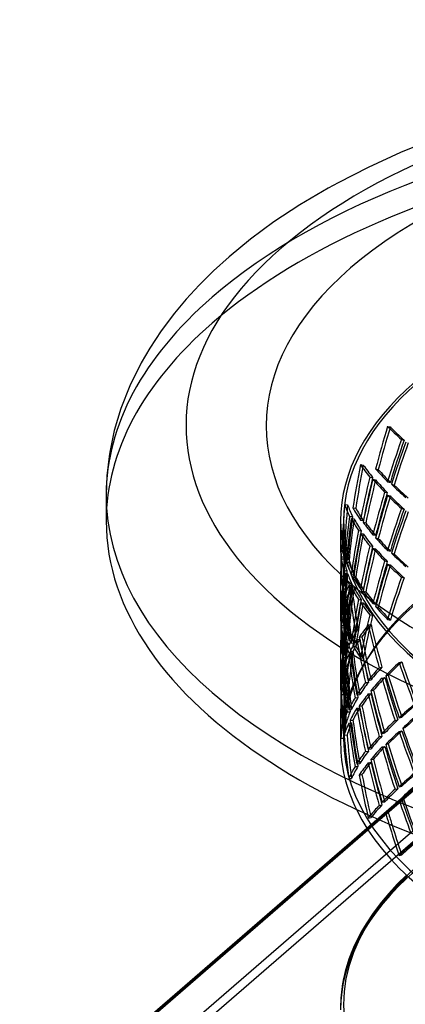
# Model space of a CAD drawing. Header units: millimetres. Extents: x -749 to 749, y -690 to 572.
# Tile 2 of 9: x -749 to -420, y -269 to 572. Entities that reach past the tile are written whole.
import ezdxf

# ---------------------------------------------------------------- set-up
doc = ezdxf.new("R2010")
doc.units = ezdxf.units.MM
doc.layers.add('HIDDEN', color=7, linetype='Continuous')
doc.layers.add('THICK', color=7, linetype='Continuous')

msp = doc.modelspace()

# ---------------------------------------------------------------- linework, layer by layer
at = {"layer": 'HIDDEN'}
for p, q in [((-434.87, 224.46), (-432.58, 223.96)), ((-423.17, 213.16), (-420.88, 212.66)), ((-458.06, 191.79), (-455.65, 191.45)), ((-445.13, 188.17), (-442.84, 187.66)), ((-450.08, 181.2), (-447.66, 180.87)), ((-447.41, 179.3), (-445.11, 178.79)), ((-434.87, 177.18), (-432.58, 176.68)), ((-437.5, 168.39), (-435.21, 167.89)), ((-431.59, 175.09), (-429.45, 174.42)), ((-434.87, 165.69), (-432.58, 165.19)), ((-471.48, 157.77), (-469, 157.62)), ((-464.53, 154.88), (-462.11, 154.55)), ((-423.17, 154.39), (-420.88, 153.88)), ((-475, 143.76), (-475, 118.9)), ((-472.5, 143.76), (-472.5, 118.96)), ((-467.39, 147.63), (-464.9, 147.48)), ((-465.87, 145.88), (-463.45, 145.54)), ((-458.06, 144.5), (-455.65, 144.17)), ((-459.77, 135.55), (-457.36, 135.22)), ((-455.87, 142.61), (-453.57, 142.1)), ((-458.06, 133.01), (-455.65, 132.68)), ((-447.41, 132.02), (-445.11, 131.51)), ((-445.13, 129.39), (-442.84, 128.89)), ((-474.86, 123.14), (-472.36, 123.17)), ((-474.02, 120.53), (-471.53, 120.38)), ((-450.08, 122.43), (-447.66, 122.1)), ((-447.41, 120.52), (-445.11, 120.02)), ((-434.87, 118.41), (-432.58, 117.9)), ((-474.74, 113.15), (-472.24, 113.18)), ((-474.4, 111.47), (-471.91, 111.31)), ((-471.48, 110.49), (-469, 110.34)), ((-437.5, 109.61), (-435.21, 109.11)), ((-431.59, 116.31), (-429.45, 115.64)), ((-472.24, 101.45), (-469.76, 101.29)), ((-470.44, 108.71), (-468.01, 108.38)), ((-434.87, 106.91), (-432.58, 106.41)), ((-748.81, -376.49), (-203.81, 95.5)), ((-471.48, 98.99), (-469, 98.84)), ((-465.87, 98.59), (-463.45, 98.26)), ((-464.53, 96.1), (-462.11, 95.77)), ((-452.66, -118.4), (-202.76, 98.03)), ((-451.72, -119.86), (-199.48, 98.58)), ((-423.17, 95.61), (-420.88, 95.11)), ((-475, 91.66), (-475, 78.95)), ((-473.41, 85.86), (-470.91, 85.89)), ((-472.5, 91.6), (-472.5, 79.21)), ((-468.11, 88.63), (-465.65, 88.84)), ((-467.39, 88.85), (-464.9, 88.7)), ((-465.87, 87.1), (-463.45, 86.77)), ((-458.06, 85.73), (-455.65, 85.4)), ((-474.86, 75.86), (-472.36, 75.89)), ((-472.82, 76.8), (-470.31, 76.83)), ((-471.97, 78.51), (-469.5, 78.72)), ((-459.77, 76.78), (-457.36, 76.45)), ((-455.87, 83.83), (-453.57, 83.33)), ((-475, 72.84), (-475, 60.13)), ((-474.99, 74.11), (-472.48, 73.96)), ((-472.5, 72.57), (-472.5, 60.18)), ((-458.06, 74.24), (-455.65, 73.91)), ((-447.41, 73.24), (-445.11, 72.74)), ((-445.13, 70.62), (-442.84, 70.12)), ((-748.81, -411.13), (-203.81, 60.86)), ((-474.86, 64.36), (-472.36, 64.39)), ((-474.65, 66.79), (-472.15, 66.82)), ((-474.4, 64.19), (-471.91, 64.03)), ((-474.02, 61.76), (-471.53, 61.61)), ((-450.08, 63.65), (-447.66, 63.32)), ((-434.87, 59.63), (-432.58, 59.13)), ((-744.48, -416.71), (-199.48, 55.28)), ((-474.74, 54.38), (-472.24, 54.41)), ((-474.4, 52.69), (-471.91, 52.54)), ((-471.48, 51.71), (-469, 51.56)), ((-462.71, 51.6), (-460.24, 51.82)), ((-451.39, 54.98), (-449.02, 55.37)), ((-472.24, 42.67), (-469.76, 42.52)), ((-470.44, 49.94), (-468.01, 49.6)), ((-461.16, 42.62), (-458.69, 42.84)), ((-459.15, 44.43), (-456.77, 44.82)), ((-471.48, 40.22), (-469, 40.07)), ((-469.41, 39.55), (-466.89, 39.58)), ((-468.11, 41.35), (-465.65, 41.56)), ((-465.87, 39.82), (-463.45, 39.49)), ((-464.53, 37.33), (-462.11, 37)), ((-475, 32.88), (-475, 20.17)), ((-473.41, 27.09), (-470.91, 27.12)), ((-472.82, 29.52), (-470.31, 29.55)), ((-472.5, 32.83), (-472.5, 20.44)), ((-468.11, 29.85), (-465.65, 30.07)), ((-467.39, 30.08), (-464.9, 29.93)), ((-466.94, 32.34), (-464.48, 32.55)), ((-458.06, 26.96), (-455.65, 26.62)), ((-474.86, 17.08), (-472.36, 17.11)), ((-472.82, 18.03), (-470.31, 18.06)), ((-471.97, 19.73), (-469.5, 19.94)), ((-442.15, 18.49), (-439.77, 18.88)), ((-425.05, 22.91), (-422.81, 23.46)), ((-475, 14.07), (-475, 1.35)), ((-474.99, 15.34), (-472.48, 15.18)), ((-472.5, 13.8), (-472.5, 1.41)), ((-439.68, 9.66), (-437.29, 10.05)), ((-436.53, 11.65), (-434.29, 12.21)), ((-474.86, 5.59), (-472.36, 5.62)), ((-474.65, 8.02), (-472.15, 8.05)), ((-474.4, 5.41), (-471.91, 5.26)), ((-474.02, 2.98), (-471.53, 2.83)), ((-453.82, 5.77), (-451.34, 5.98)), ((-451.39, 7.7), (-449.02, 8.09)), ((-474.74, -4.4), (-472.24, -4.37)), ((-471.48, -7.06), (-469, -7.21)), ((-462.71, -7.17), (-460.24, -6.96)), ((-461.16, -4.66), (-458.69, -4.45)), ((-451.39, -3.79), (-449.02, -3.41)), ((-449.28, -1.19), (-446.91, -0.8)), ((-461.16, -16.15), (-458.69, -15.94)), ((-459.15, -14.34), (-456.77, -13.95)), ((-469.41, -19.22), (-466.89, -19.19)), ((-468.11, -17.43), (-465.65, -17.22)), ((-425.05, -24.38), (-422.81, -23.82)), ((-475, -25.89), (-475, -46.42)), ((-473.41, -31.69), (-470.91, -31.66)), ((-472.82, -29.25), (-470.31, -29.22)), ((-472.5, -25.94), (-472.5, -42.09)), ((-468.11, -28.92), (-465.65, -28.71)), ((-466.94, -26.44), (-464.48, -26.23)), ((-428.56, -26.53), (-426.17, -26.13)), ((-422.05, -33.08), (-419.81, -32.52)), ((-474.86, -41.69), (-472.36, -41.66)), ((-471.97, -39.04), (-469.5, -38.83)), ((-442.15, -40.28), (-439.77, -39.89)), ((-439.68, -37.62), (-437.29, -37.23)), ((-425.05, -35.87), (-422.81, -35.31)), ((-439.68, -49.12), (-437.29, -48.73)), ((-436.53, -47.12), (-434.29, -46.56)), ((-453.82, -53.01), (-451.34, -52.8)), ((-451.39, -51.08), (-449.02, -50.69)), ((-462.71, -65.95), (-460.24, -65.73)), ((-461.16, -63.43), (-458.69, -63.22)), ((-451.39, -62.57), (-449.02, -62.18)), ((-449.28, -59.97), (-446.91, -59.58)), ((-459.15, -73.12), (-456.77, -72.73)), ((-468.11, -76.2), (-465.65, -75.99)), ((-425.05, -83.15), (-422.81, -82.59)), ((-428.56, -85.3), (-426.17, -84.91)), ((-422.05, -91.86), (-419.81, -91.3)), ((-442.15, -99.06), (-439.77, -98.67)), ((-439.68, -96.4), (-437.29, -96.01)), ((-425.05, -94.64), (-422.81, -94.08)), ((-436.53, -105.89), (-434.29, -105.34)), ((-451.39, -109.85), (-449.02, -109.46)), ((-425.05, -141.92), (-422.81, -141.37))]:
    msp.add_line(p, q, dxfattribs=at)
for centre, major_axis, ratio, start_param, end_param in [((0, 165.95), (675, 0), 0.5, 1.047198, 2.617994), ((0, 143.76), (675, 0), 0.5, 0, 2.617994), ((0, 165.95), (675, 0), 0.5, 2.617994, 3.141593), ((0, 143.76), (675, 0), 0.5, 2.617994, 3.141593), ((0, 143.76), (-475, 0), 0.5, -0.523599, 0), ((0, 143.76), (472.5, 0), 0.5, 2.617994, 3.141593), ((0, 128.92), (-232.42, -616.55), 0.671898, -1.473522, -1.41602), ((0, 128.92), (-231.19, -613.3), 0.671898, -1.473522, -1.415716), ((0, 128.92), (-472.75, 178.21), 0.258863, 0.511283, 0.568784), ((0, 128.92), (-470.27, 177.27), 0.258863, 0.511283, 0.569089), ((0, 81.64), (-232.42, -616.55), 0.671898, -1.531024, -1.473522), ((0, 81.64), (-231.19, -613.3), 0.671898, -1.531328, -1.473522), ((0, 128.92), (288.22, 598.41), 0.630945, 1.734172, 1.79194), ((0, 128.92), (286.7, 595.26), 0.630945, 1.734551, 1.792628), ((0, 128.92), (-162.38, -633.21), 0.704959, -1.489804, -1.432303), ((0, 128.92), (-161.52, -629.87), 0.704959, -1.489804, -1.431998), ((0, 128.92), (-473.44, 121.41), 0.316529, 0.34888, 0.406381), ((0, 128.92), (-470.95, 120.77), 0.316529, 0.34888, 0.406686), ((0, 81.64), (-472.75, 178.21), 0.258863, 0.453781, 0.511283), ((0, 81.64), (-470.27, 177.27), 0.258863, 0.453477, 0.511283), ((0, 81.64), (-162.38, -633.21), 0.704959, -1.547306, -1.489804), ((0, 128.92), (-232.42, -616.55), 0.671898, -1.402022, -1.344254), ((0, 81.64), (-161.52, -629.87), 0.704959, -1.547611, -1.489804), ((0, 128.92), (-231.19, -613.3), 0.671898, -1.401643, -1.343566), ((0, 70.15), (-472.75, 178.21), 0.258863, 0.439783, 0.497314), ((0, 70.15), (-470.27, 177.27), 0.258863, 0.439404, 0.49724), ((0, 81.64), (-232.42, -616.55), 0.671898, -1.459553, -1.402022), ((0, 22.86), (473, -227.82), 0.191292, -2.618856, -2.561087), ((0, 22.86), (470.51, -226.62), 0.191292, -2.619544, -2.561466), ((0, 70.15), (-232.42, -616.55), 0.671898, -1.473522, -1.41602), ((0, 81.64), (-231.19, -613.3), 0.671898, -1.459479, -1.401643), ((0, 70.15), (-231.19, -613.3), 0.671898, -1.473522, -1.415716), ((0, 70.15), (-472.75, 178.21), 0.258863, 0.511283, 0.568784), ((0, 70.15), (-470.27, 177.27), 0.258863, 0.511283, 0.569089), ((0, 128.92), (-77.82, -645.28), 0.726173, -1.527999, -1.470497), ((0, 128.92), (-77.41, -641.88), 0.726173, -1.527999, -1.470193), ((0, 128.92), (-474.57, 57.23), 0.355108, 0.164565, 0.222066), ((0, 128.92), (-472.07, 56.93), 0.355108, 0.164565, 0.222371), ((0, 81.64), (-473.44, 121.41), 0.316529, 0.291378, 0.34888), ((0, 81.64), (-470.95, 120.77), 0.316529, 0.291073, 0.34888), ((0, 22.86), (-232.42, -616.55), 0.671898, -1.531024, -1.473522), ((0, 22.86), (-231.19, -613.3), 0.671898, -1.531328, -1.473522), ((0, 70.15), (288.22, 598.41), 0.630945, 1.734172, 1.79194), ((0, 70.15), (286.7, 595.26), 0.630945, 1.734551, 1.792628), ((0, 143.76), (-475, 0), 0.5, 0, 2.617994), ((0, 143.76), (472.5, 0), 0.5, -3.141592, -0.523599), ((0, 81.64), (-77.82, -645.28), 0.726173, -1.585501, -1.527999), ((0, 128.92), (-162.38, -633.21), 0.704959, -1.418305, -1.360536), ((0, 81.64), (-77.41, -641.88), 0.726173, -1.585805, -1.527999), ((0, 128.92), (-161.52, -629.87), 0.704959, -1.417926, -1.359848), ((0, 70.15), (-473.44, 121.41), 0.316529, 0.27738, 0.33491), ((0, 70.15), (-470.95, 120.77), 0.316529, 0.277001, 0.334837), ((0, 81.64), (-162.38, -633.21), 0.704959, -1.475835, -1.418305), ((0, 81.64), (-161.52, -629.87), 0.704959, -1.475761, -1.417926), ((0, 22.86), (-472.75, 178.21), 0.258863, 0.382015, 0.439783), ((0, 22.86), (-470.27, 177.27), 0.258863, 0.381327, 0.439404), ((0, 70.15), (-162.38, -633.21), 0.704959, -1.489804, -1.432303), ((0, 70.15), (-161.52, -629.87), 0.704959, -1.489804, -1.431998), ((0, 70.15), (-473.44, 121.41), 0.316529, 0.34888, 0.406381), ((0, 70.15), (-470.95, 120.77), 0.316529, 0.34888, 0.406686), ((0, 22.86), (-472.75, 178.21), 0.258863, 0.453781, 0.511283), ((0, 22.86), (-470.27, 177.27), 0.258863, 0.453477, 0.511283), ((0, 128.92), (474.98, 11.56), 0.365581, 3.10834, 3.132536), ((0, 128.92), (474.98, 11.56), 0.365581, 3.132536, 3.165841), ((0, 128.92), (15.79, -648.71), 0.731813, -1.579696, -1.522194), ((0, 81.64), (-474.57, 57.23), 0.355108, 0.107063, 0.164565), ((0, 128.92), (472.48, 11.5), 0.365581, 3.10834, 3.132534), ((0, 128.92), (472.48, 11.5), 0.365581, 3.132534, 3.166146), ((0, 128.92), (15.71, -645.3), 0.731813, -1.579696, -1.52189), ((0, 81.64), (-472.07, 56.93), 0.355108, 0.106758, 0.164565), ((0, 22.86), (-162.38, -633.21), 0.704959, -1.547306, -1.489804), ((0, 70.15), (-232.42, -616.55), 0.671898, -1.402022, -1.344254), ((0, 22.86), (-161.52, -629.87), 0.704959, -1.547611, -1.489804), ((0, 70.15), (-231.19, -613.3), 0.671898, -1.401643, -1.343566), ((0, 11.37), (-472.75, 178.21), 0.258863, 0.439783, 0.497314), ((0, 11.37), (-470.27, 177.27), 0.258863, 0.439404, 0.49724), ((0, 81.64), (15.79, -648.71), 0.731813, -1.637197, -1.603892), ((0, 128.92), (-77.82, -645.28), 0.726173, -1.456499, -1.406232), ((0, 70.15), (-474.57, 57.23), 0.355108, 0.093065, 0.150595), ((0, 81.64), (15.71, -645.3), 0.731813, -1.637502, -1.60389), ((0, 128.92), (-77.41, -641.88), 0.726173, -1.45612, -1.406232), ((0, 70.15), (-472.07, 56.93), 0.355108, 0.092686, 0.150521), ((0, 22.86), (-232.42, -616.55), 0.671898, -1.459553, -1.402022), ((0, -35.91), (473, -227.82), 0.191292, -2.618856, -2.561087), ((0, -35.91), (470.51, -226.62), 0.191292, -2.619544, -2.561466), ((0, 81.64), (-77.82, -645.28), 0.726173, -1.51403, -1.456499), ((0, 81.64), (-77.41, -641.88), 0.726173, -1.513956, -1.45612), ((0, 22.86), (-473.44, 121.41), 0.316529, 0.219611, 0.27738), ((0, 22.86), (-470.95, 120.77), 0.316529, 0.218924, 0.277001), ((0, 11.37), (-232.42, -616.55), 0.671898, -1.473522, -1.41602), ((0, 22.86), (-231.19, -613.3), 0.671898, -1.459479, -1.401643), ((0, 11.37), (-231.19, -613.3), 0.671898, -1.473522, -1.415716), ((0, 11.37), (-472.75, 178.21), 0.258863, 0.511283, 0.568784), ((0, 11.37), (-470.27, 177.27), 0.258863, 0.511283, 0.569089), ((0, 70.15), (-77.82, -645.28), 0.726173, -1.527999, -1.470497), ((0, 70.15), (-77.41, -641.88), 0.726173, -1.527999, -1.470193), ((0, 70.15), (-474.57, 57.23), 0.355108, 0.164565, 0.222066), ((0, 70.15), (-472.07, 56.93), 0.355108, 0.164565, 0.222371), ((0, 22.86), (-473.44, 121.41), 0.316529, 0.291378, 0.34888), ((0, 22.86), (-470.95, 120.77), 0.316529, 0.291073, 0.34888), ((0, -35.91), (-232.42, -616.55), 0.671898, -1.531024, -1.473522), ((0, -35.91), (-231.19, -613.3), 0.671898, -1.531328, -1.473522), ((0, 81.64), (15.79, -648.71), 0.731813, -1.603892, -1.579696), ((0, 81.64), (474.98, 11.56), 0.365581, 3.050838, 3.10834), ((0, 81.64), (15.71, -645.3), 0.731813, -1.60389, -1.579696), ((0, 81.64), (472.48, 11.5), 0.365581, 3.050534, 3.10834), ((0, 128.92), (474.21, 79.35), 0.344991, 2.913457, 2.970959), ((0, 22.86), (-77.82, -645.28), 0.726173, -1.585501, -1.527999), ((0, 70.15), (-162.38, -633.21), 0.704959, -1.418305, -1.360536), ((0, 128.92), (471.71, 78.93), 0.344991, 2.913457, 2.971263), ((0, 22.86), (-77.41, -641.88), 0.726173, -1.585805, -1.527999), ((0, 128.92), (107.43, -642.02), 0.720677, -1.628458, -1.570956), ((0, 70.15), (-161.52, -629.87), 0.704959, -1.417926, -1.359848), ((0, 11.37), (-473.44, 121.41), 0.316529, 0.27738, 0.33491), ((0, 128.92), (106.86, -638.65), 0.720677, -1.628458, -1.570652), ((0, 11.37), (-470.95, 120.77), 0.316529, 0.277001, 0.334837), ((0, 128.92), (-77.82, -645.28), 0.726173, -1.406232, -1.398731), ((0, 70.15), (474.98, 11.56), 0.365581, 3.03684, 3.094371), ((0, 128.92), (15.79, -648.71), 0.731813, -1.508196, -1.450428), ((0, 128.92), (-77.41, -641.88), 0.726173, -1.406232, -1.398043), ((0, -42.09), (-472.5, 0), 0.5, -0.523599, 0), ((0, 70.15), (472.48, 11.5), 0.365581, 3.036461, 3.094297), ((0, 81.64), (107.43, -642.02), 0.720677, -1.68596, -1.628458), ((0, 128.92), (15.71, -645.3), 0.731813, -1.507817, -1.44974), ((0, 81.64), (106.86, -638.65), 0.720677, -1.686264, -1.628458), ((0, 22.86), (-162.38, -633.21), 0.704959, -1.475835, -1.418305), ((0, 22.86), (-161.52, -629.87), 0.704959, -1.475761, -1.417926), ((0, -35.91), (-472.75, 178.21), 0.258863, 0.382015, 0.439783), ((0, -35.91), (-470.27, 177.27), 0.258863, 0.381327, 0.439404), ((0, 22.86), (-474.57, 57.23), 0.355108, 0.035296, 0.042798), ((0, 22.86), (-474.57, 57.23), 0.355108, 0.042798, 0.093065), ((0, -46.42), (-475, 0), 0.5, -0.523599, 0), ((0, 22.86), (-472.07, 56.93), 0.355108, 0.034609, 0.042798), ((0, 22.86), (-472.07, 56.93), 0.355108, 0.042798, 0.092686), ((0, 11.37), (-162.38, -633.21), 0.704959, -1.489804, -1.432303), ((0, 11.37), (-161.52, -629.87), 0.704959, -1.489804, -1.431998), ((0, 11.37), (-473.44, 121.41), 0.316529, 0.34888, 0.406381), ((0, 11.37), (-470.95, 120.77), 0.316529, 0.34888, 0.406686), ((0, -35.91), (-472.75, 178.21), 0.258863, 0.453781, 0.511283), ((0, -35.91), (-470.27, 177.27), 0.258863, 0.453477, 0.511283), ((0, 70.15), (474.98, 11.56), 0.365581, 3.10834, 3.132536), ((0, 70.15), (474.98, 11.56), 0.365581, 3.132536, 3.165841), ((0, 70.15), (15.79, -648.71), 0.731813, -1.579696, -1.522194), ((0, 81.64), (15.79, -648.71), 0.731813, -1.565727, -1.508196), ((0, 22.86), (-474.57, 57.23), 0.355108, 0.107063, 0.164565), ((0, 70.15), (472.48, 11.5), 0.365581, 3.10834, 3.132534), ((0, 70.15), (472.48, 11.5), 0.365581, 3.132534, 3.166146), ((0, 70.15), (15.71, -645.3), 0.731813, -1.579696, -1.52189), ((0, 81.64), (15.71, -645.3), 0.731813, -1.565653, -1.507817), ((0, 22.86), (-472.07, 56.93), 0.355108, 0.106758, 0.164565), ((0, -35.91), (-162.38, -633.21), 0.704959, -1.547306, -1.489804), ((0, -35.91), (-161.52, -629.87), 0.704959, -1.547611, -1.489804), ((0, 22.86), (15.79, -648.71), 0.731813, -1.637197, -1.603892), ((0, 70.15), (-77.82, -645.28), 0.726173, -1.456499, -1.406232), ((0, 11.37), (-474.57, 57.23), 0.355108, 0.093065, 0.150595), ((0, 22.86), (15.71, -645.3), 0.731813, -1.637502, -1.60389), ((0, 70.15), (-77.41, -641.88), 0.726173, -1.45612, -1.406232), ((0, 11.37), (-472.07, 56.93), 0.355108, 0.092686, 0.150521), ((0, 81.64), (474.21, 79.35), 0.344991, 2.855955, 2.913457), ((0, 81.64), (471.71, 78.93), 0.344991, 2.855651, 2.913457), ((0, 128.92), (473.12, 141.2), 0.298931, 2.736022, 2.793523), ((0, 128.92), (470.63, 140.45), 0.298931, 2.736022, 2.793828), ((0, 128.92), (187.41, -627.97), 0.695046, -1.659773, -1.602271), ((0, 128.92), (186.42, -624.66), 0.695046, -1.659773, -1.601966), ((0, 22.86), (-77.82, -645.28), 0.726173, -1.51403, -1.456499), ((0, 22.86), (-77.41, -641.88), 0.726173, -1.513956, -1.45612), ((0, -35.91), (-473.44, 121.41), 0.316529, 0.219611, 0.27738), ((0, -35.91), (-470.95, 120.77), 0.316529, 0.218924, 0.277001), ((0, 70.15), (474.21, 79.35), 0.344991, 2.841957, 2.899488), ((0, 70.15), (471.71, 78.93), 0.344991, 2.841579, 2.899414), ((0, 128.92), (107.43, -642.02), 0.720677, -1.556958, -1.49919), ((0, 81.64), (187.41, -627.97), 0.695046, -1.717274, -1.659773), ((0, 128.92), (106.86, -638.65), 0.720677, -1.55658, -1.498502), ((0, 81.64), (186.42, -624.66), 0.695046, -1.717579, -1.659773), ((0, 11.37), (-77.82, -645.28), 0.726173, -1.527999, -1.470497), ((0, 22.86), (474.98, 11.56), 0.365581, 2.979072, 3.03684), ((0, 11.37), (-77.41, -641.88), 0.726173, -1.527999, -1.470193), ((0, 11.37), (-474.57, 57.23), 0.355108, 0.164565, 0.222066), ((0, 22.86), (472.48, 11.5), 0.365581, 2.978384, 3.036461), ((0, 11.37), (-472.07, 56.93), 0.355108, 0.164565, 0.222371), ((0, -35.91), (-473.44, 121.41), 0.316529, 0.291378, 0.34888), ((0, -35.91), (-470.95, 120.77), 0.316529, 0.291073, 0.34888), ((0, 22.86), (15.79, -648.71), 0.731813, -1.603892, -1.579696), ((0, 22.86), (474.98, 11.56), 0.365581, 3.050838, 3.10834), ((0, 22.86), (15.71, -645.3), 0.731813, -1.60389, -1.579696), ((0, 22.86), (472.48, 11.5), 0.365581, 3.050534, 3.10834), ((0, 70.15), (474.21, 79.35), 0.344991, 2.913457, 2.970959), ((0, -35.91), (-77.82, -645.28), 0.726173, -1.585501, -1.527999), ((0, 70.15), (471.71, 78.93), 0.344991, 2.913457, 2.971263), ((0, -35.91), (-77.41, -641.88), 0.726173, -1.585805, -1.527999), ((0, 70.15), (107.43, -642.02), 0.720677, -1.628458, -1.570956), ((0, 81.64), (107.43, -642.02), 0.720677, -1.614489, -1.556958), ((0, 70.15), (106.86, -638.65), 0.720677, -1.628458, -1.570652), ((0, 81.64), (106.86, -638.65), 0.720677, -1.614415, -1.55658), ((0, 70.15), (-77.82, -645.28), 0.726173, -1.406232, -1.398731), ((0, 11.37), (474.98, 11.56), 0.365581, 3.03684, 3.094371), ((0, 70.15), (15.79, -648.71), 0.731813, -1.508196, -1.450428), ((0, 70.15), (-77.41, -641.88), 0.726173, -1.406232, -1.398043), ((0, 11.37), (472.48, 11.5), 0.365581, 3.036461, 3.094297), ((0, 22.86), (107.43, -642.02), 0.720677, -1.68596, -1.628458), ((0, 70.15), (15.71, -645.3), 0.731813, -1.507817, -1.44974), ((0, 22.86), (106.86, -638.65), 0.720677, -1.686264, -1.628458), ((0, 81.64), (473.12, 141.2), 0.298931, 2.67852, 2.736022), ((0, 81.64), (470.63, 140.45), 0.298931, 2.678216, 2.736022), ((0, 128.92), (472.73, 195.49), 0.237061, 2.581158, 2.638659), ((0, 128.92), (470.25, 194.46), 0.237061, 2.581158, 2.638964), ((0, 128.92), (252.49, -610.57), 0.658955, -1.668516, -1.611014), ((0, 128.92), (251.16, -607.35), 0.658955, -1.668516, -1.61071), ((0, -35.91), (-474.57, 57.23), 0.355108, 0.035296, 0.042798), ((0, -35.91), (-474.57, 57.23), 0.355108, 0.042798, 0.093065), ((0, -35.91), (-472.07, 56.93), 0.355108, 0.034609, 0.042798), ((0, -35.91), (-472.07, 56.93), 0.355108, 0.042798, 0.092686), ((0, 70.15), (473.12, 141.2), 0.298931, 2.664522, 2.722053), ((0, 70.15), (470.63, 140.45), 0.298931, 2.664143, 2.721979), ((0, 128.92), (187.41, -627.97), 0.695046, -1.588273, -1.530504), ((0, 128.92), (186.42, -624.66), 0.695046, -1.587894, -1.529817), ((0, 81.64), (252.49, -610.57), 0.658955, -1.726018, -1.668516), ((0, 81.64), (251.16, -607.35), 0.658955, -1.726322, -1.668516), ((0, 11.37), (474.98, 11.56), 0.365581, 3.10834, 3.132536), ((0, 11.37), (474.98, 11.56), 0.365581, 3.132536, 3.165841), ((0, 11.37), (15.79, -648.71), 0.731813, -1.579696, -1.522194), ((0, 22.86), (15.79, -648.71), 0.731813, -1.565727, -1.508196), ((0, -35.91), (-474.57, 57.23), 0.355108, 0.107063, 0.164565), ((0, 11.37), (472.48, 11.5), 0.365581, 3.10834, 3.132534), ((0, 11.37), (472.48, 11.5), 0.365581, 3.132534, 3.166146), ((0, 11.37), (15.71, -645.3), 0.731813, -1.579696, -1.52189), ((0, 22.86), (15.71, -645.3), 0.731813, -1.565653, -1.507817), ((0, -35.91), (-472.07, 56.93), 0.355108, 0.106758, 0.164565), ((0, 22.86), (474.21, 79.35), 0.344991, 2.784189, 2.841957), ((0, 22.86), (471.71, 78.93), 0.344991, 2.783501, 2.841579), ((0, -35.91), (15.79, -648.71), 0.731813, -1.637197, -1.603892), ((0, -35.91), (15.71, -645.3), 0.731813, -1.637502, -1.60389), ((0, 22.86), (474.21, 79.35), 0.344991, 2.855955, 2.913457), ((0, 22.86), (471.71, 78.93), 0.344991, 2.855651, 2.913457), ((0, 70.15), (473.12, 141.2), 0.298931, 2.736022, 2.793523), ((0, 70.15), (470.63, 140.45), 0.298931, 2.736022, 2.793828), ((0, 70.15), (187.41, -627.97), 0.695046, -1.659773, -1.602271), ((0, 81.64), (187.41, -627.97), 0.695046, -1.645803, -1.588273), ((0, 70.15), (186.42, -624.66), 0.695046, -1.659773, -1.601966), ((0, 81.64), (186.42, -624.66), 0.695046, -1.64573, -1.587894), ((0, 11.37), (474.21, 79.35), 0.344991, 2.841957, 2.899488), ((0, 11.37), (471.71, 78.93), 0.344991, 2.841579, 2.899414), ((0, 70.15), (107.43, -642.02), 0.720677, -1.556958, -1.49919), ((0, 22.86), (187.41, -627.97), 0.695046, -1.717274, -1.659773), ((0, 70.15), (106.86, -638.65), 0.720677, -1.55658, -1.498502), ((0, 22.86), (186.42, -624.66), 0.695046, -1.717579, -1.659773), ((0, 81.64), (472.73, 195.49), 0.237061, 2.523656, 2.581158), ((0, 81.64), (470.25, 194.46), 0.237061, 2.523352, 2.581158), ((0, -35.91), (474.98, 11.56), 0.365581, 2.979072, 3.03684), ((0, -35.91), (472.48, 11.5), 0.365581, 2.978384, 3.036461), ((0, 70.15), (472.73, 195.49), 0.237061, 2.509658, 2.567189), ((0, 70.15), (470.25, 194.46), 0.237061, 2.509279, 2.567115), ((0, -35.91), (15.79, -648.71), 0.731813, -1.603892, -1.579696), ((0, -35.91), (474.98, 11.56), 0.365581, 3.050838, 3.10834), ((0, -35.91), (15.71, -645.3), 0.731813, -1.60389, -1.579696), ((0, -35.91), (472.48, 11.5), 0.365581, 3.050534, 3.10834), ((0, 11.37), (474.21, 79.35), 0.344991, 2.913457, 2.970959), ((0, 11.37), (471.71, 78.93), 0.344991, 2.913457, 2.971263), ((0, 11.37), (107.43, -642.02), 0.720677, -1.628458, -1.570956), ((0, 22.86), (107.43, -642.02), 0.720677, -1.614489, -1.556958), ((0, 11.37), (106.86, -638.65), 0.720677, -1.628458, -1.570652), ((0, 22.86), (106.86, -638.65), 0.720677, -1.614415, -1.55658), ((0, 22.86), (473.12, 141.2), 0.298931, 2.606754, 2.664522), ((0, 22.86), (470.63, 140.45), 0.298931, 2.606066, 2.664143), ((0, 81.64), (252.49, -610.57), 0.658955, -1.654547, -1.597016), ((0, -35.91), (107.43, -642.02), 0.720677, -1.68596, -1.628458), ((0, -35.91), (106.86, -638.65), 0.720677, -1.686264, -1.628458), ((0, 22.86), (473.12, 141.2), 0.298931, 2.67852, 2.736022), ((0, 22.86), (470.63, 140.45), 0.298931, 2.678216, 2.736022), ((0, 70.15), (472.73, 195.49), 0.237061, 2.581158, 2.638659), ((0, 70.15), (470.25, 194.46), 0.237061, 2.581158, 2.638964), ((0, 70.15), (252.49, -610.57), 0.658955, -1.668516, -1.611014), ((0, 70.15), (251.16, -607.35), 0.658955, -1.668516, -1.61071), ((0, -46.42), (-475, 0), 0.5, 0, 0.238393), ((0, -42.09), (-472.5, 0), 0.5, 0, 2.617994), ((0, 11.37), (473.12, 141.2), 0.298931, 2.664522, 2.722053), ((0, 11.37), (470.63, 140.45), 0.298931, 2.664143, 2.721979), ((0, 70.15), (187.41, -627.97), 0.695046, -1.588273, -1.530504), ((0, 70.15), (186.42, -624.66), 0.695046, -1.587894, -1.529817), ((0, 22.86), (252.49, -610.57), 0.658955, -1.726018, -1.668516), ((0, 22.86), (251.16, -607.35), 0.658955, -1.726322, -1.668516), ((0, -35.91), (474.21, 79.35), 0.344991, 2.784189, 2.841957), ((0, -35.91), (471.71, 78.93), 0.344991, 2.783501, 2.841579), ((0, -35.91), (474.21, 79.35), 0.344991, 2.855955, 2.913457), ((0, -35.91), (471.71, 78.93), 0.344991, 2.855651, 2.913457), ((0, 11.37), (473.12, 141.2), 0.298931, 2.736022, 2.793523), ((0, 11.37), (470.63, 140.45), 0.298931, 2.736022, 2.793828), ((0, 11.37), (187.41, -627.97), 0.695046, -1.659773, -1.602271), ((0, 22.86), (187.41, -627.97), 0.695046, -1.645803, -1.588273), ((0, 11.37), (186.42, -624.66), 0.695046, -1.659773, -1.601966), ((0, 22.86), (186.42, -624.66), 0.695046, -1.64573, -1.587894), ((0, -35.91), (187.41, -627.97), 0.695046, -1.717274, -1.664462), ((0, -35.91), (186.42, -624.66), 0.695046, -1.717579, -1.659773), ((0, 22.86), (472.73, 195.49), 0.237061, 2.523656, 2.581158), ((0, 22.86), (470.25, 194.46), 0.237061, 2.523352, 2.581158), ((0, 11.37), (472.73, 195.49), 0.237061, 2.509658, 2.567189), ((0, 11.37), (470.25, 194.46), 0.237061, 2.509279, 2.567115), ((0, -35.91), (473.12, 141.2), 0.298931, 2.606754, 2.664522), ((0, -35.91), (470.63, 140.45), 0.298931, 2.606066, 2.664143), ((0, 22.86), (252.49, -610.57), 0.658955, -1.654547, -1.602084), ((0, -35.91), (473.12, 141.2), 0.298931, 2.67852, 2.725453), ((0, -35.91), (470.63, 140.45), 0.298931, 2.678216, 2.736022), ((0, 11.37), (472.73, 195.49), 0.237061, 2.581158, 2.638659), ((0, 11.37), (470.25, 194.46), 0.237061, 2.581158, 2.638964), ((0, 11.37), (252.49, -610.57), 0.658955, -1.668516, -1.623926), ((0, 11.37), (251.16, -607.35), 0.658955, -1.668516, -1.61071), ((0, -35.91), (252.49, -610.57), 0.658955, -1.726018, -1.711849), ((0, -35.91), (251.16, -607.35), 0.658955, -1.726322, -1.709335), ((0, -35.91), (470.25, 194.46), 0.237061, 2.523352, 2.581158), ((0, -35.91), (251.16, -607.35), 0.658955, -1.670385, -1.668516), ((0, -271.5), (475, 0), 0.5, 2.617994, 3.141593), ((0, -273.66), (-475, 0), 0.5, -0.523599, 0)]:
    msp.add_ellipse(centre, major_axis=major_axis, ratio=ratio, start_param=start_param, end_param=end_param, dxfattribs=at)
at = {"layer": 'THICK'}
for p, q in [((-394.6, 470.03), (-423.83, 458.1)), ((-423.83, 458.1), (-451.37, 445.51)), ((-451.37, 445.51), (-477.17, 432.35)), ((-477.17, 432.35), (-485.74, 427.65)), ((-485.74, 427.65), (-509.77, 413.44)), ((-509.77, 413.44), (-531.84, 398.9)), ((-531.84, 398.9), (-551.95, 384.12)), ((-551.95, 384.12), (-570.15, 369.2)), ((-570.15, 369.2), (-583.49, 357.13)), ((-583.49, 357.13), (-595.65, 345.08)), ((-595.65, 345.08), (-606.73, 333.06)), ((-606.73, 333.06), (-616.75, 321.11)), ((-616.75, 321.11), (-628.05, 306.08)), ((-628.05, 306.08), (-637.88, 291.19)), ((-637.88, 291.19), (-645.17, 278.66)), ((-645.17, 278.66), (-654.88, 259)), ((-654.88, 259), (-662.51, 239.57)), ((-662.51, 239.57), (-668.09, 220.89)), ((-668.09, 220.89), (-671.98, 202.34)), ((-671.98, 202.34), (-672.55, 198.73)), ((-672.55, 198.73), (-674.39, 182.32)), ((-674.39, 182.32), (-675, 165.95)), ((-675, 165.95), (-675, 143.76)), ((-747.76, -373.96), (-452.66, -118.4)), ((-744.48, -373.41), (-451.72, -119.86)), ((-418.7, -158.57), (-426.69, -166.41)), ((-426.69, -166.41), (-433.85, -174.12)), ((-433.85, -174.12), (-440.23, -181.67)), ((-440.23, -181.67), (-447.22, -190.88)), ((-447.22, -190.88), (-453.33, -200.06)), ((-453.33, -200.06), (-457.74, -207.59)), ((-457.74, -207.59), (-463.41, -218.96)), ((-463.41, -218.96), (-467.88, -230.21)), ((-467.88, -230.21), (-471.08, -240.83)), ((-471.08, -240.83), (-473.33, -251.42)), ((-473.33, -251.42), (-473.65, -253.44)), ((-473.65, -253.44), (-474.66, -262.44)), ((-474.66, -262.44), (-475, -271.5))]:
    msp.add_line(p, q, dxfattribs=at)
for centre, major_axis, ratio, start_param, end_param in [((0, 225.01), (606.8, 0), 0.5, 1.047198, 4.18879), ((0, 225.01), (538.6, 0), 0.5, -0.523599, 2.617994), ((0, 225.01), (538.6, 0), 0.5, 2.617994, 5.759587), ((0, 165.95), (675, 0), 0.5, -3.141592, -2.094395), ((0, 143.76), (675, 0), 0.5, -3.141592, -0.523599), ((0, -46.42), (-475, 0), 0.5, 0.238393, 2.617994), ((0, -35.91), (187.41, -627.97), 0.695046, -1.664462, -1.659773), ((0, -35.91), (473.12, 141.2), 0.298931, 2.725453, 2.736022), ((0, -35.91), (252.49, -610.57), 0.658955, -1.711849, -1.668516), ((0, -35.91), (251.16, -607.35), 0.658955, -1.709335, -1.670385), ((0, -35.91), (472.73, 195.49), 0.237061, 2.523656, 2.581158), ((0, -269.33), (472.5, 0), 0.5, 2.656653, 4.18879)]:
    msp.add_ellipse(centre, major_axis=major_axis, ratio=ratio, start_param=start_param, end_param=end_param, dxfattribs=at)

doc.saveas('drawing.dxf')
